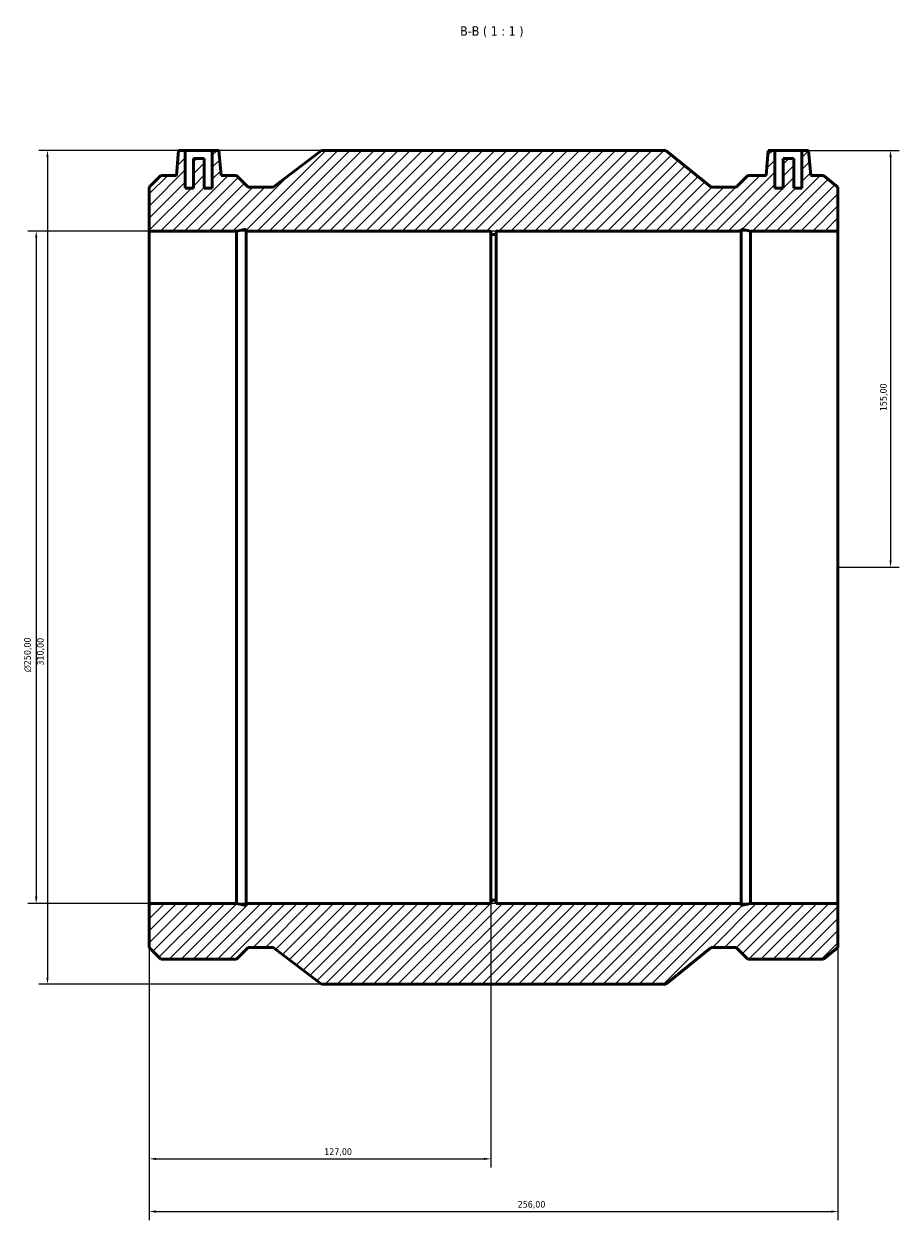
# Model space of a CAD drawing. Header units: millimetres. Extents: x -184 to 1201, y -236 to 1634.
# Tile 5 of 6: x 271 to 597, y 1189 to 1634. Entities that reach past the tile are written whole.
import ezdxf

# ---------------------------------------------------------------- set-up
doc = ezdxf.new("R2010")
doc.units = ezdxf.units.MM
for name, color, linetype, lineweight in [('Dimension (ISO)', 7, 'Continuous', 25), ('Hatch (ISO)', 7, 'Continuous', 18), ('Symbol (ISO)', 7, 'Continuous', 25), ('Visible (ISO)', 7, 'Continuous', 50)]:
    doc.layers.add(name, color=color, linetype=linetype, lineweight=lineweight)
doc.styles.add('Label Text (ISO)', font='tahoma.ttf')
doc.styles.add('Note Text (ISO)', font='tahoma.ttf')
doc.dimstyles.new('Default (ISO)', dxfattribs={"dimtxt": 2.5, "dimasz": 2.5, "dimexe": 3.175, "dimexo": 0, "dimgap": 0.762, "dimtad": 1, "dimrnd": 1e-08, "dimzin": 0, "dimtxsty": 'Note Text (ISO)', "dimcen": 0.09, "dimdle": 10, "dimclrd": 256, "dimclre": 256, "dimclrt": 232, "dimazin": 0, "dimtfac": 1.40208, "dimtmove": 0, "dimatfit": 3, "dimfxl": 1, "dimtolj": 1, "dimtzin": 0, "dimlwd": -1, "dimlwe": -1, "dimarcsym": 0})

# ---------------------------------------------------------------- blocks, each defined once
blk = doc.blocks.new('*D7')
at = {"layer": 'Defpoints', "color": 0, "transparency": 16777216}
for p in [(445.03, 1308.25), (318.03, 1307), (445.03, 1212.07)]:
    blk.add_point(p, dxfattribs=at)
at = {"layer": 'Dimension (ISO)', "transparency": 16777216}
for p, q in [((445.03, 1308.25), (445.03, 1208.9)), ((318.03, 1307), (318.03, 1208.9)), ((320.53, 1212.07), (442.53, 1212.07))]:
    blk.add_line(p, q, dxfattribs=at)
for points in [[(320.53, 1212.49), (320.53, 1211.66), (318.03, 1212.07)], [(442.53, 1212.49), (442.53, 1211.66), (445.03, 1212.07)]]:
    blk.add_solid(points, dxfattribs=at)
at = {"layer": 'Dimension (ISO)', "color": 232, "true_color": 0xca0064, "transparency": 16777216, "insert": (383.08, 1216.01), "char_height": 2.5, "attachment_point": 1, "style": 'Note Text (ISO)'}
blk.add_mtext('\\A1;127,00', dxfattribs=at)
blk = doc.blocks.new('*D8')
at = {"layer": 'Defpoints', "color": 0, "transparency": 16777216}
for p in [(318.03, 1307), (574.03, 1307), (574.03, 1192.5)]:
    blk.add_point(p, dxfattribs=at)
at = {"layer": 'Dimension (ISO)', "transparency": 16777216}
for p, q in [((318.03, 1307), (318.03, 1189.32)), ((574.03, 1307), (574.03, 1189.32)), ((320.53, 1192.5), (571.53, 1192.5))]:
    blk.add_line(p, q, dxfattribs=at)
for points in [[(320.53, 1192.92), (320.53, 1192.08), (318.03, 1192.5)], [(571.53, 1192.92), (571.53, 1192.08), (574.03, 1192.5)]]:
    blk.add_solid(points, dxfattribs=at)
at = {"layer": 'Dimension (ISO)', "color": 232, "true_color": 0xca0064, "transparency": 16777216, "insert": (454.98, 1196.44), "char_height": 2.5, "attachment_point": 1, "style": 'Note Text (ISO)'}
blk.add_mtext('\\A1;256,00', dxfattribs=at)
blk = doc.blocks.new('*D9')
at = {"layer": 'Defpoints', "color": 0, "transparency": 16777216}
for p in [(574.03, 1557), (276.03, 1307), (574.03, 1307)]:
    blk.add_point(p, dxfattribs=at)
at = {"layer": 'Dimension (ISO)', "transparency": 16777216}
for p, q in [((574.03, 1557), (272.86, 1557)), ((276.03, 1554.5), (276.03, 1309.5)), ((574.03, 1307), (272.86, 1307))]:
    blk.add_line(p, q, dxfattribs=at)
for points in [[(275.61, 1554.5), (276.45, 1554.5), (276.03, 1557)], [(275.61, 1309.5), (276.45, 1309.5), (276.03, 1307)]]:
    blk.add_solid(points, dxfattribs=at)
at = {"layer": 'Dimension (ISO)', "color": 232, "true_color": 0xca0064, "transparency": 16777216, "insert": (271.51, 1393.01), "char_height": 2.5, "attachment_point": 1, "rotation": 90, "style": 'Note Text (ISO)'}
blk.add_mtext('\\A1;\\fAIGDT|b0|i0;\\H2.5000;\\ln\\fTahoma|b0|i0;\\H2.5000;250,00', dxfattribs=at)
blk = doc.blocks.new('*D10')
at = {"layer": 'Defpoints', "color": 0, "transparency": 16777216}
for p in [(560.62, 1587), (574.03, 1432), (593.58, 1432)]:
    blk.add_point(p, dxfattribs=at)
at = {"layer": 'Dimension (ISO)', "transparency": 16777216}
for p, q in [((560.62, 1587), (596.75, 1587)), ((593.58, 1584.5), (593.58, 1434.5)), ((574.03, 1432), (596.75, 1432))]:
    blk.add_line(p, q, dxfattribs=at)
for points in [[(593.16, 1584.5), (594, 1584.5), (593.58, 1587)], [(593.16, 1434.5), (594, 1434.5), (593.58, 1432)]]:
    blk.add_solid(points, dxfattribs=at)
at = {"layer": 'Dimension (ISO)', "color": 232, "true_color": 0xca0064, "transparency": 16777216, "insert": (589.65, 1490.05), "char_height": 2.5, "attachment_point": 1, "rotation": 90, "style": 'Note Text (ISO)'}
blk.add_mtext('\\A1;155,00', dxfattribs=at)
blk = doc.blocks.new('*D11')
at = {"layer": 'Defpoints', "color": 0, "transparency": 16777216}
for p in [(382.03, 1587), (280.22, 1277), (382.03, 1277)]:
    blk.add_point(p, dxfattribs=at)
at = {"layer": 'Dimension (ISO)', "transparency": 16777216}
for p, q in [((382.03, 1587), (277.04, 1587)), ((280.22, 1584.5), (280.22, 1279.5)), ((382.03, 1277), (277.04, 1277))]:
    blk.add_line(p, q, dxfattribs=at)
for points in [[(279.8, 1584.5), (280.63, 1584.5), (280.22, 1587)], [(279.8, 1279.5), (280.63, 1279.5), (280.22, 1277)]]:
    blk.add_solid(points, dxfattribs=at)
at = {"layer": 'Dimension (ISO)', "color": 232, "true_color": 0xca0064, "transparency": 16777216, "insert": (276.28, 1395.46), "char_height": 2.5, "attachment_point": 1, "rotation": 90, "style": 'Note Text (ISO)'}
blk.add_mtext('\\A1;310,00', dxfattribs=at)

msp = doc.modelspace()

# ---------------------------------------------------------------- hatches: boundary and pattern name
at = {"layer": 'Hatch (ISO)'}
h = msp.add_hatch(dxfattribs=at)
h.set_pattern_fill('ANSI31', color=256, scale=25.4, style=0)
h.set_pattern_definition([(45, (0, 0), (-2.245064, 2.245064), [])])
h.paths.add_polyline_path([(318.031, 1573.329), (318.031, 1557), (350.49, 1557), (354.016, 1557.749), (354.016, 1557), (445.031, 1557), (445.031, 1555.75), (447.031, 1555.75), (447.031, 1557), (538.046, 1557), (538.046, 1557.749), (541.572, 1557), (574.031, 1557), (574.031, 1573.329), (568.621, 1577.7), (563.93, 1577.7), (563.116, 1587), (560.616, 1587), (560.616, 1573), (557.616, 1573), (557.616, 1584), (553.616, 1584), (553.616, 1573), (550.616, 1573), (550.616, 1587), (548.116, 1587), (547.303, 1577.7), (540.533, 1577.7), (536.162, 1573.329), (526.954, 1573.329), (510.031, 1587), (382.031, 1587), (364.069, 1573.329), (354.861, 1573.329), (350.49, 1577.7), (344.76, 1577.7), (343.946, 1587), (341.446, 1587), (341.446, 1573), (338.446, 1573), (338.446, 1584), (334.446, 1584), (334.446, 1573), (331.446, 1573), (331.446, 1587), (328.946, 1587), (328.133, 1577.7), (322.402, 1577.7)])
h.paths.add_polyline_path([(318.031, 1307), (318.031, 1290.671), (322.402, 1286.3), (350.49, 1286.3), (354.861, 1290.671), (364.069, 1290.671), (382.031, 1277), (510.031, 1277), (526.954, 1290.671), (536.162, 1290.671), (540.533, 1286.3), (568.621, 1286.3), (574.031, 1290.671), (574.031, 1307), (541.572, 1307), (538.046, 1306.25), (538.046, 1307), (447.031, 1307), (447.031, 1308.25), (445.031, 1308.25), (445.031, 1307), (354.016, 1307), (354.016, 1306.25), (350.49, 1307)])

# ---------------------------------------------------------------- linework, layer by layer
at = {"layer": 'Visible (ISO)'}
for p, q in [((328.946, 1587), (328.133, 1577.7)), ((331.446, 1587), (328.946, 1587)), ((331.446, 1573), (331.446, 1587)), ((331.446, 1587), (341.446, 1587)), ((338.446, 1584), (334.446, 1584)), ((334.446, 1584), (334.446, 1573)), ((338.446, 1573), (338.446, 1584)), ((343.946, 1587), (341.446, 1587)), ((341.446, 1587), (341.446, 1573)), ((344.76, 1577.7), (343.946, 1587)), ((382.031, 1587), (364.069, 1573.329)), ((510.031, 1587), (382.031, 1587)), ((526.954, 1573.329), (510.031, 1587)), ((548.116, 1587), (547.303, 1577.7)), ((550.616, 1587), (548.116, 1587)), ((550.616, 1573), (550.616, 1587)), ((550.616, 1587), (560.616, 1587)), ((557.616, 1584), (553.616, 1584)), ((553.616, 1584), (553.616, 1573)), ((557.616, 1573), (557.616, 1584)), ((563.116, 1587), (560.616, 1587)), ((560.616, 1587), (560.616, 1573)), ((563.93, 1577.7), (563.116, 1587)), ((322.402, 1577.7), (318.031, 1573.329)), ((328.133, 1577.7), (322.402, 1577.7)), ((350.49, 1577.7), (344.76, 1577.7)), ((354.861, 1573.329), (350.49, 1577.7)), ((540.533, 1577.7), (536.162, 1573.329)), ((547.303, 1577.7), (540.533, 1577.7)), ((568.621, 1577.7), (563.93, 1577.7)), ((574.031, 1573.329), (568.621, 1577.7)), ((318.031, 1573.329), (318.031, 1557)), ((334.446, 1573), (331.446, 1573)), ((341.446, 1573), (338.446, 1573)), ((364.069, 1573.329), (354.861, 1573.329)), ((536.162, 1573.329), (526.954, 1573.329)), ((553.616, 1573), (550.616, 1573)), ((560.616, 1573), (557.616, 1573)), ((574.031, 1557), (574.031, 1573.329)), ((318.031, 1557), (350.49, 1557)), ((318.031, 1307), (318.031, 1557)), ((350.49, 1557), (354.016, 1557.749)), ((350.49, 1307), (350.49, 1557)), ((354.016, 1557.749), (354.016, 1557)), ((354.016, 1557), (445.031, 1557)), ((354.016, 1307), (354.016, 1557)), ((445.031, 1557), (445.031, 1555.75)), ((447.031, 1555.75), (447.031, 1557)), ((447.031, 1557), (538.046, 1557)), ((538.046, 1557), (538.046, 1557.749)), ((538.046, 1557.749), (541.572, 1557)), ((538.046, 1307), (538.046, 1557)), ((541.572, 1557), (574.031, 1557)), ((541.572, 1307), (541.572, 1557)), ((574.031, 1307), (574.031, 1557)), ((445.031, 1555.75), (447.031, 1555.75)), ((445.031, 1308.25), (445.031, 1555.75)), ((447.031, 1308.25), (447.031, 1555.75)), ((447.031, 1308.25), (445.031, 1308.25)), ((445.031, 1308.25), (445.031, 1307)), ((447.031, 1307), (447.031, 1308.25)), ((318.031, 1307), (318.031, 1290.671)), ((350.49, 1307), (318.031, 1307)), ((354.016, 1306.25), (350.49, 1307)), ((445.031, 1307), (354.016, 1307)), ((354.016, 1307), (354.016, 1306.25)), ((538.046, 1307), (447.031, 1307)), ((541.572, 1307), (538.046, 1306.25)), ((538.046, 1306.25), (538.046, 1307)), ((574.031, 1307), (541.572, 1307)), ((574.031, 1290.671), (574.031, 1307)), ((318.031, 1290.671), (322.402, 1286.3)), ((350.49, 1286.3), (354.861, 1290.671)), ((354.861, 1290.671), (364.069, 1290.671)), ((364.069, 1290.671), (382.031, 1277)), ((510.031, 1277), (526.954, 1290.671)), ((526.954, 1290.671), (536.162, 1290.671)), ((536.162, 1290.671), (540.533, 1286.3)), ((568.621, 1286.3), (574.031, 1290.671)), ((322.402, 1286.3), (350.49, 1286.3)), ((540.533, 1286.3), (568.621, 1286.3)), ((382.031, 1277), (510.031, 1277))]:
    msp.add_line(p, q, dxfattribs=at)

# ---------------------------------------------------------------- texts
at = {"layer": 'Symbol (ISO)', "insert": (433.592, 1629), "char_height": 3.5, "attachment_point": 7, "style": 'Label Text (ISO)'}
msp.add_mtext('B-B ( 1 : 1 )', dxfattribs=at)

# ---------------------------------------------------------------- dimensions: what is measured, and where the dimension line sits
at = {"layer": 'Dimension (ISO)'}
for base, p1, p2, angle, picture, middle in [((280.217, 1277), (382.031, 1587), (382.031, 1277), 90, '*D11', (280.217, 1400.518)), ((593.579, 1432), (560.616, 1587), (574.031, 1432), 90, '*D10', (593.579, 1495)), ((445.031, 1212.075), (318.031, 1307), (445.031, 1308.25), 180, '*D7', (388.031, 1212.075)), ((574.031, 1192.5), (318.031, 1307), (574.031, 1307), 180, '*D8', (460.031, 1192.5))]:
    dim = msp.add_linear_dim(base=base, p1=p1, p2=p2, angle=angle, dimstyle='Default (ISO)', override={"dimdec": 2, "dimtp": 0, "dimtm": 0, "dimtdec": 2, "dimtofl": 0, "dimatfit": 1}, dxfattribs=at)
    dim.commit()
    dim.dimension.update_dxf_attribs({"geometry": picture, "text_midpoint": middle, "dimtype": 160})
dim = msp.add_linear_dim(base=(276.031, 1307), p1=(574.031, 1557), p2=(574.031, 1307), angle=90, text='\\fAIGDT|b0|i0;\\H2.5000;\\ln\\fTahoma|b0|i0;\\H2.5000;<>', dimstyle='Default (ISO)', override={"dimdec": 2, "dimtp": 0, "dimtm": 0, "dimtdec": 2, "dimtofl": 0, "dimatfit": 1}, dxfattribs=at)
dim.commit()
dim.dimension.update_dxf_attribs({"geometry": '*D9', "text_midpoint": (276.031, 1399.5), "dimtype": 160})

doc.saveas('drawing.dxf')
